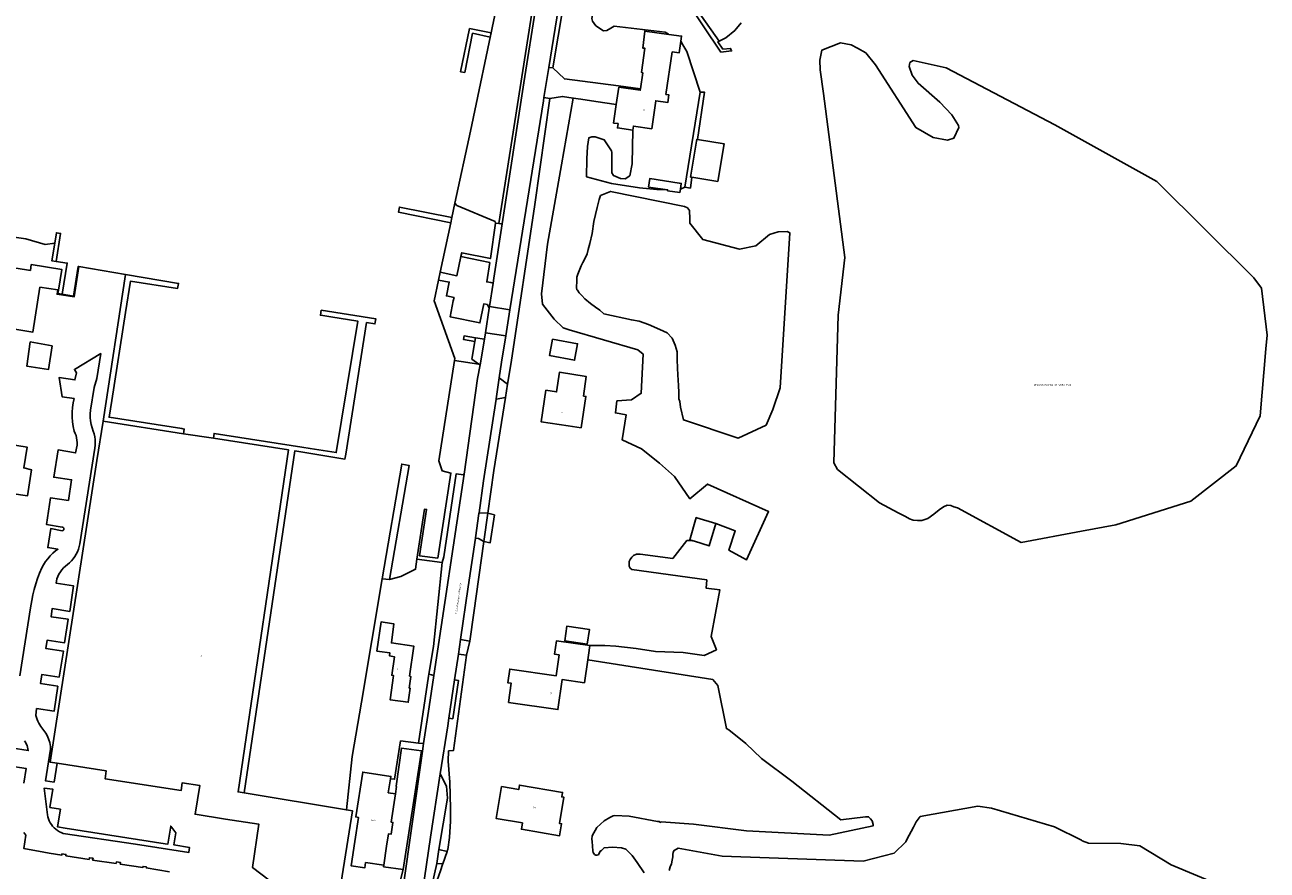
# Model space of a CAD drawing. Extents: x 130820 to 136569, y 465030 to 468172.
# Tile 8 of 41: x 133113 to 133460, y 466252 to 466488. Entities that reach past the tile are written whole.
import ezdxf
from ezdxf.enums import TextEntityAlignment as Align

# ---------------------------------------------------------------- set-up
doc = ezdxf.new("R2010")
doc.units = 0
for name, color, linetype in [('B-XX-GR-BOS_LOOF-GV', 8, 'Continuous'), ('B-XX-GR-GRAS-GV', 8, 'Continuous'), ('B-XX-GR-GROENVOORZIENING-GV', 8, 'Continuous'), ('B-XX-IE-TERREINAFSCHEIDING_KUNSTMATIG_MUUR-GV', 8, 'Continuous'), ('B-XX-KW-KUNSTWERK_STEIGER-GV', 8, 'Continuous'), ('B-XX-OG-BEBOUWING-GV', 8, 'Continuous'), ('B-XX-OG-TERREIN_ERF-GV', 8, 'Continuous'), ('B-XX-OG-WATER-GV', 8, 'Continuous'), ('B-XX-VH-VERHARDING_GESLOTEN-GV', 8, 'Continuous'), ('B-XX-VH-VERHARDING_OPEN-GV', 8, 'Continuous')]:
    doc.layers.add(name, color=color, linetype=linetype)
doc.layers.add('N-WE-OG-BEBOUWING_HUISNUMMER-T25', color=7, linetype='Continuous', lineweight=25)
doc.layers.add('N-WE-OG-BEBOUWING_STRAATNAAM-T25', color=7, linetype='Continuous', lineweight=25)
doc.styles.add('NLCS-ISO-M200-T25', font='NLCS-ISO.ttf', dxfattribs={"height": 0.5})

msp = doc.modelspace()

# ---------------------------------------------------------------- linework, layer by layer
at = {"layer": 'B-XX-GR-BOS_LOOF-GV'}
for points in [[(133373.149, 466353.182), (133390.902, 466343.547), (133407.724, 466346.664), (133417.348, 466348.448), (133438.283, 466355.013), (133450.934, 466364.905), (133457.595, 466378.818), (133459.206, 466397.502), (133459.538, 466401.358), (133457.933, 466414.499), (133455.835, 466417.309), (133428.806, 466444.189), (133400.379, 466460.044), (133370.045, 466475.888), (133360.786, 466477.984), (133359.864, 466477.374), (133359.726, 466476.3), (133360.553, 466473.837), (133362.2, 466471.616), (133368.252, 466466.384), (133371.635, 466462.832), (133373.43, 466459.853), (133373.545, 466459.263), (133372.212, 466456.306), (133370.42, 466455.706), (133366.441, 466456.528), (133361.567, 466459.275), (133350.343, 466476.801), (133347.613, 466480.128), (133345.276, 466481.433), (133343.54, 466482.328), (133340.564, 466482.902), (133335.404, 466480.882), (133334.825, 466478.066), (133334.915, 466475.377), (133335.859, 466468.746), (133341.739, 466422.976), (133339.921, 466406.92), (133338.743, 466365.756), (133339.706, 466363.93), (133351.413, 466354.558), (133356.627, 466351.766), (133358.721, 466350.792), (133359.784, 466350.114), (133360.787, 466349.73), (133362.026, 466349.642), (133363.295, 466349.701), (133364.947, 466350.261), (133366.57, 466351.441), (133368.104, 466352.681), (133369.284, 466353.477), (133370.317, 466353.979), (133371.349, 466353.89), (133372.175, 466353.507)], [(133271.785, 466433.031), (133271.289, 466429.73), (133270.629, 466426.923), (133270.216, 466425.272), (133269.885, 466424.034), (133269.39, 466422.878), (133268.729, 466421.64), (133268.233, 466420.65), (133267.655, 466419.329), (133267.325, 466418.338), (133267.077, 466417.513), (133267.077, 466416.687), (133267.077, 466415.945), (133266.994, 466415.202), (133266.994, 466414.624), (133267.077, 466414.046), (133267.242, 466413.881), (133267.737, 466413.138), (133268.398, 466412.395), (133269.307, 466411.487), (133270.877, 466410.167), (133272.281, 466409.176), (133273.437, 466408.351), (133274.594, 466407.277), (133282.286, 466405.609), (133284.434, 466405.278), (133286.995, 466404.37), (133290.217, 466402.967), (133292.199, 466401.976), (133293.603, 466400.491), (133294.512, 466398.592), (133295.008, 466396.694), (133295.008, 466394.548), (133295.09, 466392.154), (133295.256, 466390.255), (133295.421, 466387.284), (133295.504, 466385.385), (133295.504, 466383.569), (133295.751, 466382.826), (133295.999, 466381.258), (133296.777, 466377.739), (133311.997, 466372.664), (133319.806, 466376.231), (133321.73, 466380.609), (133323.76, 466386.666), (133326.452, 466429.862), (133325.684, 466430.241), (133323.174, 466430.204), (133320.813, 466429.41), (133316.92, 466426.232), (133312.4, 466425.38), (133302.156, 466428.075), (133298.593, 466432.554), (133298.556, 466433.789), (133298.472, 466436.12), (133297.891, 466436.915), (133297.097, 466437.285), (133276.461, 466441.431), (133273.685, 466440.295), (133273.272, 466439.222), (133272.694, 466436.993)]]:
    msp.add_lwpolyline(points, close=True, dxfattribs=at)
at = {"layer": 'B-XX-GR-GRAS-GV'}
msp.add_lwpolyline([(133124.348, 466263.842), (133122.241, 466264.184), (133123.038, 466269.121), (133120.143, 466269.607), (133120.959, 466274.703), (133118.539, 466275.037), (133119.41, 466267.603), (133119.527, 466267.013), (133119.699, 466266.437), (133119.923, 466265.879), (133120.198, 466265.344), (133120.521, 466264.837), (133120.89, 466264.363), (133121.302, 466263.924), (133121.752, 466263.526), (133122.238, 466263.171), (133122.754, 466262.863), (133123.297, 466262.604), (133123.861, 466262.397), (133143.99, 466259.341), (133158.825, 466257.011), (133158.856, 466257.132), (133159.02, 466258.478), (133154.708, 466259.165), (133155.235, 466262.501), (133153.833, 466264.401), (133153.025, 466259.394), (133152.304, 466259.495)], close=True, dxfattribs=at)
at = {"layer": 'B-XX-GR-GROENVOORZIENING-GV'}
for points in [[(133245.286, 466432.516), (133245.838, 466432.444), (133246.222, 466432.385), (133252.285, 466471.763), (133255.73, 466493.502), (133255.924, 466494.729), (133256.941, 466500), (133258.569, 466508.432), (133258.738, 466510.091), (133259.161, 466521.203), (133259.868, 466522.244), (133259.049, 466522.801), (133264.806, 466531.277), (133265.626, 466530.721), (133267.023, 466532.779), (133262.458, 466530.64), (133259.305, 466526.545), (133256.593, 466521.288), (133255.837, 466516.247), (133257.161, 466508.498)], [(133245.403, 466389.444), (133247.757, 466387.686), (133248.719, 466393.776), (133255.376, 466437.797), (133259.485, 466467.348), (133257.863, 466467.61), (133257.719, 466466.72), (133248.375, 466408.431), (133247.207, 466401.145), (133246.027, 466393.781)], [(133239.8, 466351.817), (133242.222, 466351.711), (133243.945, 466363.564), (133247.165, 466383.942), (133244.527, 466383.486), (133241.07, 466360.718)], [(133234.613, 466316.507), (133237.218, 466315.971), (133238.37, 466323.886), (133241.105, 466343.837), (133239.651, 466344.617), (133238.779, 466344.706), (133236.773, 466331.124)], [(133228.535, 466257.879), (133230.854, 466257.321), (133230.936, 466257.559), (133231.061, 466257.92), (133231.533, 466261.229), (133231.836, 466265.811), (133231.83, 466269.312), (133231.639, 466276.637), (133231.195, 466282.557), (133231.291, 466285.408), (133232.699, 466285.532), (133236.28, 466312.124), (133234.009, 466312.415), (133232.946, 466305.221), (133234.008, 466305.064), (133232.43, 466294.383), (133231.368, 466294.54), (133231.055, 466292.423), (133228.957, 466278.969), (133230.743, 466275.563), (133231.01, 466272.226), (133228.538, 466257.905)], [(133223.648, 466235.351), (133224.463, 466241.096), (133225.703, 466242.486), (133225.993, 466243.772), (133226.61, 466246.506), (133227.604, 466248.036), (133229.004, 466251.961), (133229.62, 466253.747), (133229.674, 466253.902), (133228.024, 466253.998), (133226.725, 466248.222), (133223.976, 466246.08), (133222.576, 466236.506), (133223.028, 466236.007)]]:
    msp.add_lwpolyline(points, close=True, dxfattribs=at)
msp.add_lwpolyline([(133262.321, 466495.154), (133259.217, 466475.977), (133260.374, 466475.941), (133263.334, 466493.561)], dxfattribs=at)
at = {"layer": 'B-XX-IE-TERREINAFSCHEIDING_KUNSTMATIG_MUUR-GV'}
msp.add_lwpolyline([(133128.211, 466420.479), (133128.013, 466420.51), (133126.718, 466412.261), (133123.563, 466412.756), (133122.34, 466412.948), (133122.494, 466413.926), (133122.297, 466413.957), (133122.112, 466412.781), (133126.885, 466412.032)], close=True, dxfattribs=at)
at = {"layer": 'B-XX-KW-KUNSTWERK_STEIGER-GV'}
for points in [[(133306.77, 466483.39), (133297.958, 466495.793), (133297.191, 466495.323), (133307.237, 466480.249), (133310.208, 466480.621), (133309.922, 466481.342), (133307.799, 466481.108), (133306.39, 466483.212)], [(133243.136, 466485.713), (133237.123, 466486.854), (133234.622, 466474.811), (133235.785, 466474.636), (133237.996, 466485.574), (133242.876, 466484.467)], [(133231.905, 466432.673), (133232.196, 466434.168), (133217.569, 466437.094), (133217.288, 466435.697)], [(133121.868, 466421.922), (133123.096, 466429.728), (133121.932, 466429.922), (133121.479, 466426.973), (133120.618, 466422.104)], [(133157.378, 466373.876), (133157.583, 466375.171), (133156.895, 466375.28), (133136.612, 466378.48), (133137.355, 466383.174), (133141.229, 466407.652), (133142.605, 466416.464), (133155.692, 466414.371), (133155.986, 466415.797), (133141.223, 466418.267), (133134.956, 466377.358)], [(133165.696, 466372.585), (133186.671, 466369.328), (133172.589, 466273.969), (133174.276, 466273.688), (133188.375, 466369.052), (133202.394, 466366.788), (133202.673, 466368.169), (133208.405, 466404.877), (133210.747, 466404.505), (133210.979, 466405.943), (133195.779, 466408.324), (133195.562, 466406.919), (133196.233, 466406.812), (133198.411, 466406.466), (133206.015, 466405.257), (133199.958, 466368.597), (133192.648, 466369.751), (133190.398, 466370.106), (133165.911, 466373.97)], [(133212.802, 466333.404), (133214.789, 466333.204), (133220.325, 466364.976), (133218.218, 466365.409)]]:
    msp.add_lwpolyline(points, close=True, dxfattribs=at)
at = {"layer": 'B-XX-OG-BEBOUWING-GV'}
for points in [[(133282.657, 466458.539), (133282.827, 466459.696), (133287.921, 466458.947), (133289.066, 466466.734), (133292.421, 466466.241), (133292.734, 466468.369), (133291.903, 466468.491), (133293.649, 466480.368), (133295.625, 466480.128), (133296.064, 466483.358), (133296.255, 466484.759), (133292.685, 466485.244), (133285.98, 466486.156), (133285.452, 466481.44), (133286.05, 466481.363), (133285.079, 466474.623), (133285.443, 466474.569), (133284.788, 466470.11), (133284.72, 466469.651), (133278.763, 466470.526), (133278.05, 466465.675), (133277.295, 466460.533), (133278.53, 466460.352), (133278.357, 466459.171)], [(133299.155, 466445.402), (133306.324, 466444.246), (133308.088, 466454.747), (133300.719, 466455.974), (133300.535, 466456.005), (133298.779, 466445.463)], [(133292.372, 466441.912), (133292.334, 466441.636), (133295.776, 466441.154), (133295.926, 466442.106), (133296.173, 466443.671), (133295.596, 466443.794), (133287.446, 466445.071), (133287.068, 466442.654)], [(133110.93, 466402.906), (133115.371, 466402.209), (133117.337, 466414.735), (133122.297, 466413.957), (133122.494, 466413.926), (133123.401, 466419.705), (133114.935, 466421.034), (133114.679, 466419.404), (133113.588, 466419.575), (133108.336, 466420.4), (133107.633, 466415.915), (133106.526, 466416.088), (133105.781, 466411.347), (133106.868, 466411.176), (133106.389, 466408.124), (133109.125, 466407.695), (133108.436, 466403.297)], [(133260.284, 466400.263), (133259.428, 466395.648), (133266.403, 466394.355), (133267.258, 466398.971)], [(133120.795, 466398.409), (133114.651, 466399.457), (133113.661, 466392.731), (133119.733, 466391.819)], [(133268.225, 466375.488), (133269.561, 466384.288), (133268.91, 466384.387), (133269.62, 466389.832), (133262.184, 466391.026), (133261.393, 466385.528), (133258.449, 466385.975), (133257.113, 466377.175), (133264.658, 466376.029)], [(133122.11, 466281.96), (133135.832, 466279.796), (133135.503, 466277.638), (133156.689, 466274.332), (133157.031, 466276.518), (133161.91, 466275.756), (133160.612, 466267.742), (133169.061, 466266.375), (133178.374, 466264.975), (133176.629, 466252.828), (133181.269, 466249.296), (133200.947, 466246.47), (133204.527, 466268.649), (133202.815, 466268.934), (133174.276, 466273.688), (133172.589, 466273.969), (133186.671, 466369.328), (133165.696, 466372.585), (133157.378, 466373.876), (133134.956, 466377.358), (133133.25, 466366.351), (133120.168, 466282.266)], [(133299.857, 466343.865), (133303.925, 466342.589), (133305.794, 466348.854), (133300.516, 466350.414), (133300.368, 466350.458), (133298.541, 466344.278)], [(133220.394, 466306.196), (133221.594, 466314.632), (133215.337, 466315.523), (133216.059, 466320.821), (133215.371, 466320.923), (133212.457, 466321.357), (133211.303, 466313.244), (133212.069, 466313.135), (133214.939, 466312.727), (133214.817, 466311.867), (133216.184, 466311.673), (133215.445, 466306.477), (133215.93, 466306.408), (133214.972, 466299.676), (133220.038, 466298.955), (133220.594, 466302.869), (133220.329, 466302.906), (133220.789, 466306.14)], [(133269.957, 466315.193), (133270.554, 466319.301), (133264.273, 466320.214), (133263.676, 466316.105)], [(133270.108, 466310.839), (133270.291, 466312.098), (133270.678, 466314.767), (133261.383, 466316.117), (133260.839, 466312.37), (133262.12, 466312.184), (133261.27, 466306.327), (133248.347, 466308.203), (133247.798, 466304.415), (133248.784, 466304.272), (133248.009, 466298.937), (133261.762, 466296.941), (133262.978, 466305.321), (133269.176, 466304.421)], [(133213.244, 466253.485), (133214.02, 466258.781), (133214.529, 466262.26), (133215.266, 466262.152), (133215.745, 466265.423), (133215.291, 466265.49), (133216.453, 466273.43), (133214.447, 466273.724), (133215.083, 466277.624), (133215.187, 466278.258), (133207.356, 466279.467), (133205.424, 466266.961), (133206.151, 466266.855), (133205.159, 466260.079), (133204.166, 466253.298), (133207.922, 466252.747), (133208.139, 466254.233)], [(133251.892, 466265.302), (133251.58, 466263.526), (133262.224, 466261.715), (133262.803, 466265.069), (133262.205, 466265.17), (133263.437, 466272.459), (133262.848, 466272.561), (133263.06, 466273.818), (133251.049, 466275.864), (133250.835, 466274.618), (133246.057, 466275.439), (133244.542, 466266.568)]]:
    msp.add_lwpolyline(points, close=True, dxfattribs=at)
at = {"layer": 'B-XX-OG-TERREIN_ERF-GV'}
for points in [[(133244.156, 466490.593), (133237.397, 466458.252), (133233.058, 466438.159), (133233.602, 466437.547), (133244.27, 466433.046), (133244.374, 466432.636), (133245.286, 466432.516), (133257.161, 466508.498)], [(133297.958, 466495.793), (133306.77, 466483.39), (133308.6, 466484.247), (133311.093, 466486.362), (133312.835, 466488.49)], [(133285.783, 466251.428), (133283.829, 466254.252), (133282.482, 466256.216), (133280.688, 466257.962), (133279.512, 466258.317), (133276.993, 466258.509), (133274.667, 466258.382), (133273.937, 466257.65), (133273.552, 466257.385), (133273.045, 466256.396), (133272.635, 466256.276), (133272.322, 466256.276), (133272.008, 466256.469), (133271.622, 466257.047), (133271.55, 466257.53), (133271.318, 466260.146), (133271.239, 466260.797), (133271.325, 466261.744), (133272.665, 466264.035), (133273.683, 466264.98), (133274.666, 466265.874), (133276.222, 466266.787), (133277.193, 466267.28), (133277.621, 466267.36), (133281.636, 466267.228), (133289.5, 466265.736), (133290.032, 466265.694), (133290.368, 466265.427), (133290.579, 466265.65), (133299.585, 466264.927), (133314.334, 466263.133), (133337.404, 466261.883), (133349.634, 466264.492), (133349.697, 466264.859), (133349.374, 466265.862), (133348.961, 466266.405), (133348.403, 466267.01), (133347.557, 466267.028), (133340.669, 466266.177), (133327.022, 466276.973), (133318.504, 466283.235), (133314.132, 466287.465), (133309.404, 466291.225), (133308.772, 466291.633), (133306.388, 466303.624), (133304.945, 466305.313), (133270.108, 466310.839), (133269.176, 466304.421), (133262.978, 466305.321), (133261.762, 466296.941), (133248.009, 466298.937), (133248.784, 466304.272), (133247.798, 466304.415), (133248.347, 466308.203), (133261.27, 466306.327), (133262.12, 466312.184), (133260.839, 466312.37), (133261.383, 466316.117), (133270.678, 466314.767), (133274.813, 466314.827), (133277.967, 466314.651), (133283.607, 466313.939), (133288.999, 466313.148), (133296.659, 466312.817), (133302.526, 466312.008), (133305.952, 466313.613), (133304.517, 466317.342), (133306.913, 466330.359), (133303.128, 466330.775), (133303.267, 466333.078), (133282.382, 466336.003), (133281.952, 466336.322), (133281.641, 466336.967), (133281.646, 466338.243), (133281.937, 466338.823), (133282.378, 466339.43), (133282.896, 466339.888), (133283.691, 466340.225), (133284.666, 466340.266), (133293.816, 466339.083), (133297.765, 466344.047), (133298.189, 466344.104), (133298.764, 466344.113), (133299.857, 466343.865), (133298.541, 466344.278), (133300.368, 466350.458), (133300.516, 466350.414), (133305.794, 466348.854), (133311.207, 466346.811), (133309.435, 466341.371), (133314.372, 466338.693), (133320.503, 466352.144), (133303.502, 466359.806), (133298.56, 466355.719), (133294.328, 466361.975), (133290.143, 466365.611), (133285.126, 466369.635), (133279.732, 466372.151), (133280.848, 466379.097), (133277.787, 466379.674), (133278.234, 466383.032), (133282.332, 466383.297), (133285.02, 466385.145), (133285.499, 466396.087), (133284.055, 466397.26), (133264.904, 466402.807), (133263.202, 466403.433), (133260.752, 466405.862), (133257.519, 466410.042), (133257.166, 466412.869), (133258.886, 466426.76), (133262.771, 466448.838), (133266.035, 466467.498), (133263.028, 466467.954), (133259.485, 466467.348), (133255.376, 466437.797), (133248.719, 466393.776), (133247.757, 466387.686), (133247.165, 466383.942), (133243.945, 466363.564), (133242.222, 466351.711), (133244.065, 466351.211), (133242.888, 466343.439), (133241.105, 466343.837), (133238.37, 466323.886), (133237.218, 466315.971), (133236.28, 466312.124), (133232.699, 466285.532), (133231.291, 466285.408), (133231.195, 466282.557), (133231.639, 466276.637), (133231.83, 466269.312), (133231.836, 466265.811), (133231.533, 466261.229), (133231.061, 466257.92), (133230.936, 466257.559), (133230.854, 466257.321), (133229.674, 466253.902), (133229.62, 466253.747), (133229.004, 466251.961)], [(133108.336, 466420.4), (133113.588, 466419.575), (133114.679, 466419.404), (133114.935, 466421.034), (133123.401, 466419.705), (133122.494, 466413.926), (133122.34, 466412.948), (133123.563, 466412.756), (133124.958, 466421.475), (133121.868, 466421.922), (133120.618, 466422.104), (133121.479, 466426.973), (133118.796, 466426.628), (133113.446, 466428.247), (133107.453, 466429.081)], [(133111.723, 466306.29), (133114.748, 466325.254), (133115.102, 466327.323), (133115.399, 466328.885), (133115.761, 466330.434), (133116.185, 466331.967), (133116.672, 466333.481), (133117.221, 466334.974), (133117.831, 466336.443), (133118.347, 466337.333), (133118.92, 466338.187), (133119.547, 466339.003), (133120.225, 466339.777), (133120.951, 466340.505), (133121.723, 466341.185), (133122.353, 466341.649), (133119.498, 466342.105), (133120.355, 466347.423), (133123.493, 466346.814), (133123.537, 466346.814), (133123.582, 466346.817), (133123.625, 466346.825), (133123.668, 466346.836), (133123.71, 466346.851), (133123.75, 466346.869), (133123.789, 466346.891), (133123.825, 466346.917), (133123.859, 466346.945), (133123.891, 466346.977), (133123.919, 466347.011), (133123.945, 466347.047), (133123.967, 466347.086), (133123.986, 466347.126), (133124.001, 466347.168), (133124.012, 466347.211), (133124.019, 466347.254), (133124.023, 466347.299), (133124.023, 466347.343), (133124.018, 466347.387), (133124.01, 466347.431), (133123.998, 466347.474), (133123.983, 466347.515), (133123.964, 466347.555), (133123.941, 466347.593), (133123.915, 466347.629), (133123.886, 466347.663), (133123.854, 466347.694), (133123.82, 466347.722), (133123.783, 466347.747), (133123.744, 466347.768), (133123.703, 466347.786), (133123.661, 466347.801), (133123.618, 466347.811), (133123.574, 466347.818), (133123.53, 466347.821), (133119.2, 466348.543), (133120.324, 466356.014), (133125.275, 466355.273), (133126.151, 466361.004), (133121.2, 466361.744), (133122.389, 466369.344), (133127.289, 466368.491), (133127.687, 466370.713), (133127.703, 466371.375), (133127.661, 466372.035), (133127.562, 466372.69), (133127.407, 466373.333), (133127.196, 466373.96), (133126.931, 466374.567), (133126.625, 466375.866), (133126.419, 466377.185), (133126.315, 466378.515), (133126.313, 466379.85), (133126.412, 466381.181), (133126.613, 466382.5), (133126.868, 466383.668), (133123.497, 466384.166), (133122.666, 466389.508), (133127.1, 466388.891), (133127.516, 466390.881), (133126.946, 466391.785), (133134.296, 466396.223), (133133.234, 466389.271), (133132.426, 466386.766), (133131.453, 466380.39), (133131.358, 466379.404), (133131.353, 466378.413), (133131.439, 466377.426), (133131.614, 466376.451), (133131.878, 466375.496), (133132.227, 466374.569), (133132.467, 466373.809), (133132.637, 466373.03), (133132.737, 466372.24), (133132.765, 466371.443), (133132.721, 466370.648), (133132.605, 466369.859), (133128.484, 466343.155), (133128.316, 466342.407), (133128.09, 466341.674), (133127.808, 466340.961), (133127.47, 466340.272), (133127.08, 466339.612), (133126.639, 466338.985), (133126.15, 466338.394), (133125.616, 466337.843), (133125.021, 466337.425), (133124.462, 466336.96), (133123.943, 466336.451), (133123.466, 466335.903), (133123.034, 466335.317), (133122.652, 466334.699), (133122.32, 466334.052), (133122.041, 466333.381), (133121.873, 466332.167), (133126.708, 466331.425), (133125.631, 466324.318), (133120.721, 466325.068), (133120.435, 466322.83), (133125.183, 466322.143), (133124.159, 466315.495), (133119.341, 466316.24), (133118.997, 466313.95), (133123.872, 466313.25), (133122.665, 466305.97), (133117.846, 466306.681), (133117.462, 466304.234), (133122.307, 466303.422), (133121.269, 466296.432), (133116.406, 466297.203), (133116.204, 466295.231), (133116.345, 466294.694), (133116.524, 466294.168), (133116.738, 466293.656), (133116.987, 466293.159), (133117.27, 466292.681), (133117.585, 466292.224), (133118.97, 466290.312), (133119.441, 466289.493), (133119.861, 466288.478), (133120.109, 466287.714), (133120.272, 466286.65), (133120.277, 466285.892), (133118.895, 466277.033), (133121.271, 466276.705), (133122.11, 466281.96), (133120.168, 466282.266), (133133.25, 466366.351), (133134.956, 466377.358), (133141.223, 466418.267), (133128.211, 466420.479), (133126.885, 466412.032), (133122.112, 466412.781), (133122.297, 466413.957), (133117.337, 466414.735), (133115.371, 466402.209), (133110.93, 466402.906)], [(133181.269, 466249.296), (133176.629, 466252.828), (133178.374, 466264.975), (133169.061, 466266.375), (133160.612, 466267.742), (133161.91, 466275.756), (133157.031, 466276.518), (133156.689, 466274.332), (133135.503, 466277.638), (133135.832, 466279.796), (133122.11, 466281.96), (133121.271, 466276.705), (133118.895, 466277.033), (133120.277, 466285.892), (133120.272, 466286.65), (133120.109, 466287.714), (133119.861, 466288.478), (133119.441, 466289.493), (133118.97, 466290.312), (133117.585, 466292.224), (133117.27, 466292.681), (133116.987, 466293.159), (133116.738, 466293.656), (133116.524, 466294.168), (133116.345, 466294.694), (133116.204, 466295.231), (133116.406, 466297.203), (133121.269, 466296.432), (133122.307, 466303.422), (133117.462, 466304.234), (133117.846, 466306.681), (133122.665, 466305.97), (133123.872, 466313.25), (133118.997, 466313.95), (133119.341, 466316.24), (133124.159, 466315.495), (133125.183, 466322.143), (133120.435, 466322.83), (133120.721, 466325.068), (133125.631, 466324.318), (133126.708, 466331.425), (133121.873, 466332.167), (133122.041, 466333.381), (133122.32, 466334.052), (133122.652, 466334.699), (133123.034, 466335.317), (133123.466, 466335.903), (133123.943, 466336.451), (133124.462, 466336.96), (133125.021, 466337.425), (133125.616, 466337.843), (133126.15, 466338.394), (133126.639, 466338.985), (133127.08, 466339.612), (133127.47, 466340.272), (133127.808, 466340.961), (133128.09, 466341.674), (133128.316, 466342.407), (133128.484, 466343.155), (133132.605, 466369.859), (133132.721, 466370.648), (133132.765, 466371.443), (133132.737, 466372.24), (133132.637, 466373.03), (133132.467, 466373.809), (133132.227, 466374.569), (133131.878, 466375.496), (133131.614, 466376.451), (133131.439, 466377.426), (133131.353, 466378.413), (133131.358, 466379.404), (133131.453, 466380.39), (133132.426, 466386.766), (133133.234, 466389.271), (133134.296, 466396.223), (133126.946, 466391.785), (133127.516, 466390.881), (133127.1, 466388.891), (133122.666, 466389.508), (133123.497, 466384.166), (133126.868, 466383.668), (133126.613, 466382.5), (133126.412, 466381.181), (133126.313, 466379.85), (133126.315, 466378.515), (133126.419, 466377.185), (133126.625, 466375.866), (133126.931, 466374.567), (133127.196, 466373.96), (133127.407, 466373.333), (133127.562, 466372.69), (133127.661, 466372.035), (133127.703, 466371.375), (133127.687, 466370.713), (133127.289, 466368.491), (133122.389, 466369.344), (133121.2, 466361.744), (133126.151, 466361.004), (133125.275, 466355.273), (133120.324, 466356.014), (133119.2, 466348.543), (133123.53, 466347.821), (133123.574, 466347.818), (133123.618, 466347.811), (133123.661, 466347.801), (133123.703, 466347.786), (133123.744, 466347.768), (133123.783, 466347.747), (133123.82, 466347.722), (133123.854, 466347.694), (133123.886, 466347.663), (133123.915, 466347.629), (133123.941, 466347.593), (133123.964, 466347.555), (133123.983, 466347.515), (133123.998, 466347.474), (133124.01, 466347.431), (133124.018, 466347.387), (133124.023, 466347.343), (133124.023, 466347.299), (133124.019, 466347.254), (133124.012, 466347.211), (133124.001, 466347.168), (133123.986, 466347.126), (133123.967, 466347.086), (133123.945, 466347.047), (133123.919, 466347.011), (133123.891, 466346.977), (133123.859, 466346.945), (133123.825, 466346.917), (133123.789, 466346.891), (133123.75, 466346.869), (133123.71, 466346.851), (133123.668, 466346.836), (133123.625, 466346.825), (133123.582, 466346.817), (133123.537, 466346.814), (133123.493, 466346.814), (133120.355, 466347.423), (133119.498, 466342.105), (133122.353, 466341.649), (133121.723, 466341.185), (133120.951, 466340.505), (133120.225, 466339.777), (133119.547, 466339.003), (133118.92, 466338.187), (133118.347, 466337.333), (133117.831, 466336.443), (133117.221, 466334.974), (133116.672, 466333.481), (133116.185, 466331.967), (133115.761, 466330.434), (133115.399, 466328.885), (133115.102, 466327.323), (133114.748, 466325.254), (133111.723, 466306.29)], [(133093.415, 466373.343), (133113.739, 466370.138), (133112.811, 466364.306), (133114.985, 466363.835), (133113.919, 466356.562), (133097.224, 466358.937)], [(133215.495, 466239.735), (133218.588, 466252.287), (133213.186, 466253.098), (133213.244, 466253.485), (133208.139, 466254.233), (133207.922, 466252.747), (133204.166, 466253.298), (133205.159, 466260.079), (133206.151, 466266.855), (133205.424, 466266.961), (133207.356, 466279.467), (133215.187, 466278.258), (133215.083, 466277.624), (133216.211, 466277.472), (133217.905, 466288.172), (133222.944, 466287.588), (133225.665, 466306.281), (133225.741, 466306.806), (133225.814, 466306.784), (133227.074, 466314.547), (133229.516, 466337.96), (133222.481, 466338.886), (133222.066, 466336.061), (133217.97, 466334.071), (133214.789, 466333.204), (133212.802, 466333.404), (133206.984, 466299.023), (133204.418, 466283.862), (133202.815, 466268.934), (133204.527, 466268.649), (133200.947, 466246.47)], [(133113.026, 466288.192), (133113.304, 466287.786), (133113.542, 466287.357), (133113.741, 466286.907), (133113.897, 466286.441), (133114.01, 466285.963), (133114.078, 466285.476), (133109.314, 466286.212)], [(133109.314, 466286.212), (133114.078, 466285.476), (133114.01, 466285.963), (133113.897, 466286.441), (133113.741, 466286.907), (133113.542, 466287.357), (133113.304, 466287.786), (133113.026, 466288.192)], [(133108.549, 466281.248), (133113.506, 466280.442), (133112.868, 466276.43)], [(133112.868, 466276.43), (133113.506, 466280.442), (133108.549, 466281.248)], [(133446.36, 466247.96), (133432.735, 466253.645), (133424.029, 466258.88), (133418.755, 466259.574), (133409.731, 466259.695), (133407.969, 466260.339), (133407.724, 466260.461), (133400.282, 466264.17), (133382.654, 466269.457), (133378.839, 466269.937), (133362.795, 466267.099), (133361.661, 466265.6), (133360.919, 466264.131), (133359.047, 466260.676), (133358.81, 466260.055), (133355.513, 466256.864), (133346.928, 466254.674), (133307.605, 466256.061), (133295.319, 466258.262), (133294.196, 466257.626), (133293.931, 466257.12), (133293.834, 466256.493), (133293.81, 466255.866), (133293.666, 466254.925), (133293.424, 466253.888), (133293.111, 466253.092), (133292.773, 466252.055)], [(133112.894, 466262.64), (133113.369, 466261.872), (133112.812, 466258.194), (133118.461, 466257.128), (133119.919, 466256.837), (133123.425, 466256.308), (133123.485, 466256.669), (133124.606, 466256.53), (133124.591, 466256.16), (133131.032, 466255.138), (133131.15, 466255.574), (133132.16, 466255.446), (133132.029, 466254.962), (133138.594, 466253.986), (133138.691, 466254.472), (133139.776, 466254.309), (133139.755, 466253.812), (133146.002, 466252.88), (133146.081, 466253.174), (133147.028, 466253.075), (133146.973, 466252.752), (133153.46, 466251.684)], [(133153.46, 466251.684), (133146.973, 466252.752), (133147.028, 466253.075), (133146.081, 466253.174), (133146.002, 466252.88), (133139.755, 466253.812), (133139.776, 466254.309), (133138.691, 466254.472), (133138.594, 466253.986), (133132.029, 466254.962), (133132.16, 466255.446), (133131.15, 466255.574), (133131.032, 466255.138), (133124.591, 466256.16), (133124.606, 466256.53), (133123.485, 466256.669), (133123.425, 466256.308), (133119.919, 466256.837), (133118.461, 466257.128), (133112.812, 466258.194), (133113.369, 466261.872), (133112.894, 466262.64)]]:
    msp.add_lwpolyline(points, dxfattribs=at)
for points in [[(133284.788, 466470.11), (133285.443, 466474.569), (133285.079, 466474.623), (133286.05, 466481.363), (133285.452, 466481.44), (133285.98, 466486.156), (133292.685, 466485.244), (133292.648, 466485.273), (133291.713, 466485.834), (133277.426, 466487.562), (133276.534, 466487.022), (133275.419, 466486.38), (133274.445, 466486.289), (133272.372, 466487.608), (133271.45, 466488.969), (133271.213, 466489.715), (133271.561, 466491.421), (133263.334, 466493.561), (133260.374, 466475.941), (133263.601, 466472.84), (133278.666, 466470.899)], [(133292.372, 466441.912), (133287.068, 466442.654), (133287.446, 466445.071), (133295.596, 466443.794), (133296.173, 466443.671), (133295.926, 466442.106), (133297.127, 466442.601), (133301.409, 466469.129), (133297.753, 466480.451), (133296.622, 466482.309), (133296.064, 466483.358), (133295.625, 466480.128), (133293.649, 466480.368), (133291.903, 466468.491), (133292.734, 466468.369), (133292.421, 466466.241), (133289.066, 466466.734), (133287.921, 466458.947), (133282.827, 466459.696), (133282.657, 466458.539), (133282.499, 466449.133), (133281.809, 466445.837), (133280.57, 466444.969), (133279.194, 466445.07), (133277.231, 466445.874), (133276.777, 466446.601), (133276.839, 466452.265), (133276.748, 466452.745), (133274.715, 466455.841), (133272.117, 466456.66), (133271.201, 466456.712), (133270.44, 466456.438), (133269.979, 466453.982), (133269.883, 466450.529), (133269.763, 466445.525), (133276.697, 466443.658), (133284.521, 466442.454), (133289.381, 466442.005)], [(133259.485, 466467.348), (133263.028, 466467.954), (133266.035, 466467.498), (133268.207, 466467.169), (133272.338, 466466.542), (133278.05, 466465.675), (133278.763, 466470.526), (133284.72, 466469.651), (133284.788, 466470.11), (133278.666, 466470.899), (133263.601, 466472.84), (133260.374, 466475.941), (133259.217, 466475.977), (133257.863, 466467.61)], [(133299.155, 466445.402), (133298.779, 466445.463), (133300.535, 466456.005), (133300.719, 466455.974), (133302.661, 466469.098), (133301.409, 466469.129), (133297.127, 466442.601), (133298.707, 466442.376)], [(133234.733, 466423.264), (133234.973, 466424.335), (133242.943, 466422.705), (133244.374, 466432.636), (133244.27, 466433.046), (133233.602, 466437.547), (133233.058, 466438.159), (133232.196, 466434.168), (133231.905, 466432.673), (133228.948, 466418.884), (133233.629, 466417.914)], [(133234.733, 466423.264), (133242.766, 466421.599), (133241.95, 466416.203), (133243.027, 466416.006), (133243.685, 466415.879), (133243.893, 466417.26), (133246.222, 466432.385), (133245.838, 466432.444), (133245.286, 466432.516), (133244.374, 466432.636), (133242.943, 466422.705), (133234.973, 466424.335)], [(133242.628, 466408.863), (133242.697, 466409.32), (133243.685, 466415.879), (133243.027, 466416.006), (133241.95, 466416.203), (133242.766, 466421.599), (133234.733, 466423.264), (133233.629, 466417.914), (133228.948, 466418.884), (133228.486, 466416.73), (133231.488, 466416.142), (133230.677, 466412.287), (133232.82, 466411.85), (133232.58, 466410.909), (133231.739, 466406.462), (133240.013, 466404.751), (133241.093, 466410.088), (133242.133, 466409.871)], [(133232.918, 466394.257), (133239.686, 466393.309), (133237.795, 466394.693), (133238.589, 466399.613), (133235.471, 466400.133), (133235.618, 466401.136), (133238.757, 466400.649), (133241.331, 466400.25), (133241.598, 466402.024), (133242.628, 466408.863), (133242.133, 466409.871), (133241.093, 466410.088), (133240.013, 466404.751), (133231.739, 466406.462), (133232.58, 466410.909), (133232.82, 466411.85), (133230.677, 466412.287), (133231.488, 466416.142), (133228.486, 466416.73), (133227.237, 466410.909), (133233.016, 466394.878)], [(133238.589, 466399.613), (133238.757, 466400.649), (133235.618, 466401.136), (133235.471, 466400.133)], [(133239.686, 466393.309), (133240.053, 466393.041), (133241.331, 466400.25), (133238.757, 466400.649), (133238.589, 466399.613), (133237.795, 466394.693)], [(133260.284, 466400.263), (133267.258, 466398.971), (133266.403, 466394.355), (133259.428, 466395.648)], [(133120.795, 466398.409), (133119.733, 466391.819), (133113.661, 466392.731), (133114.651, 466399.457)], [(133222.481, 466338.886), (133229.516, 466337.96), (133229.953, 466339.559), (133233.356, 466362.667), (133235.449, 466362.386), (133235.492, 466362.606), (133235.609, 466362.616), (133239.379, 466389.241), (133240.053, 466393.041), (133239.686, 466393.309), (133232.918, 466394.257), (133228.533, 466366.341), (133229.467, 466363.547), (133231.922, 466362.901), (133228.271, 466339.159), (133223.157, 466339.805), (133225.153, 466352.766), (133224.527, 466352.806)], [(133244.527, 466383.486), (133247.165, 466383.942), (133247.757, 466387.686), (133245.403, 466389.444), (133245.398, 466389.41), (133244.538, 466383.557)], [(133268.225, 466375.488), (133264.658, 466376.029), (133257.113, 466377.175), (133258.449, 466385.975), (133261.393, 466385.528), (133262.184, 466391.026), (133269.62, 466389.832), (133268.91, 466384.387), (133269.561, 466384.288)], [(133225.814, 466306.784), (133226.494, 466306.577), (133227.17, 466306.416), (133235.609, 466362.616), (133235.492, 466362.606), (133235.449, 466362.386), (133233.356, 466362.667), (133229.953, 466339.559), (133229.516, 466337.96), (133227.074, 466314.547)], [(133241.105, 466343.837), (133242.222, 466351.711), (133239.8, 466351.817), (133239.768, 466351.596), (133238.798, 466344.835), (133238.779, 466344.706), (133239.651, 466344.617)], [(133242.222, 466351.711), (133241.105, 466343.837), (133242.888, 466343.439), (133244.065, 466351.211)], [(133220.394, 466306.196), (133220.789, 466306.14), (133220.329, 466302.906), (133220.594, 466302.869), (133220.038, 466298.955), (133214.972, 466299.676), (133215.93, 466306.408), (133215.445, 466306.477), (133216.184, 466311.673), (133214.817, 466311.867), (133214.939, 466312.727), (133212.069, 466313.135), (133211.303, 466313.244), (133212.457, 466321.357), (133215.371, 466320.923), (133216.059, 466320.821), (133215.337, 466315.523), (133221.594, 466314.632)], [(133269.957, 466315.193), (133263.676, 466316.105), (133264.273, 466320.214), (133270.554, 466319.301)], [(133236.28, 466312.124), (133237.218, 466315.971), (133234.613, 466316.507), (133234.009, 466312.415)], [(133222.944, 466287.588), (133224.308, 466287.43), (133225.866, 466297.652), (133227.17, 466306.416), (133226.494, 466306.577), (133225.814, 466306.784), (133225.741, 466306.806), (133225.665, 466306.281)], [(133218.588, 466252.287), (133223.711, 466285.37), (133218.16, 466286.163), (133216.643, 466275.514), (133216.756, 466275.497), (133216.453, 466273.43), (133215.291, 466265.49), (133215.745, 466265.423), (133215.266, 466262.152), (133214.529, 466262.26), (133214.02, 466258.781), (133213.244, 466253.485), (133213.186, 466253.098)], [(133216.453, 466273.43), (133216.756, 466275.497), (133216.643, 466275.514), (133218.16, 466286.163), (133223.711, 466285.37), (133224.005, 466285.294), (133224.308, 466287.43), (133222.944, 466287.588), (133217.905, 466288.172), (133216.211, 466277.472), (133215.083, 466277.624), (133214.447, 466273.724)], [(133210.337, 466208.052), (133212.985, 466207.483), (133224.005, 466285.294), (133223.711, 466285.37), (133218.588, 466252.287), (133215.495, 466239.735), (133213.413, 466224.814)], [(133124.348, 466263.842), (133152.304, 466259.495), (133153.025, 466259.394), (133153.833, 466264.401), (133155.235, 466262.501), (133154.708, 466259.165), (133159.02, 466258.478), (133158.856, 466257.132), (133158.825, 466257.011), (133143.99, 466259.341), (133123.861, 466262.397), (133123.297, 466262.604), (133122.754, 466262.863), (133122.238, 466263.171), (133121.752, 466263.526), (133121.302, 466263.924), (133120.89, 466264.363), (133120.521, 466264.837), (133120.198, 466265.344), (133119.923, 466265.879), (133119.699, 466266.437), (133119.527, 466267.013), (133119.41, 466267.603), (133118.539, 466275.037), (133120.959, 466274.703), (133120.143, 466269.607), (133123.038, 466269.121), (133122.241, 466264.184)], [(133251.892, 466265.302), (133244.542, 466266.568), (133246.057, 466275.439), (133250.835, 466274.618), (133251.049, 466275.864), (133263.06, 466273.818), (133262.848, 466272.561), (133263.437, 466272.459), (133262.205, 466265.17), (133262.803, 466265.069), (133262.224, 466261.715), (133251.58, 466263.526)], [(133229.674, 466253.902), (133230.854, 466257.321), (133228.535, 466257.879), (133228.024, 466253.998)]]:
    msp.add_lwpolyline(points, close=True, dxfattribs=at)
at = {"layer": 'B-XX-OG-WATER-GV'}
for points in [[(133312.835, 466488.49), (133311.093, 466486.362), (133308.6, 466484.247), (133306.77, 466483.39), (133297.958, 466495.793)], [(133107.453, 466429.081), (133113.446, 466428.247), (133118.796, 466426.628), (133121.479, 466426.973), (133120.618, 466422.104), (133121.868, 466421.922), (133124.958, 466421.475), (133123.563, 466412.756), (133126.718, 466412.261), (133128.013, 466420.51), (133128.211, 466420.479), (133141.223, 466418.267), (133134.956, 466377.358), (133157.378, 466373.876), (133165.696, 466372.585), (133186.671, 466369.328), (133172.589, 466273.969), (133174.276, 466273.688), (133202.815, 466268.934), (133204.418, 466283.862), (133206.984, 466299.023), (133212.802, 466333.404), (133214.789, 466333.204), (133217.97, 466334.071), (133222.066, 466336.061), (133222.481, 466338.886), (133224.527, 466352.806), (133225.153, 466352.766), (133223.157, 466339.805), (133228.271, 466339.159), (133231.922, 466362.901), (133229.467, 466363.547), (133228.533, 466366.341), (133232.918, 466394.257), (133233.016, 466394.878), (133227.237, 466410.909), (133228.486, 466416.73), (133228.948, 466418.884), (133231.905, 466432.673), (133232.196, 466434.168), (133233.058, 466438.159), (133237.397, 466458.252), (133244.156, 466490.593)], [(133271.45, 466488.969), (133272.372, 466487.608), (133274.445, 466486.289), (133275.419, 466486.38), (133276.534, 466487.022), (133277.426, 466487.562), (133291.713, 466485.834), (133292.648, 466485.273), (133292.685, 466485.244), (133296.255, 466484.759), (133296.064, 466483.358), (133296.622, 466482.309), (133297.753, 466480.451), (133301.409, 466469.129), (133302.661, 466469.098), (133300.719, 466455.974), (133308.088, 466454.747), (133306.324, 466444.246), (133299.155, 466445.402), (133298.707, 466442.376), (133297.127, 466442.601), (133295.926, 466442.106), (133295.776, 466441.154), (133292.334, 466441.636), (133292.372, 466441.912), (133289.381, 466442.005), (133284.521, 466442.454), (133276.697, 466443.658), (133269.763, 466445.525), (133269.883, 466450.529), (133269.979, 466453.982), (133270.44, 466456.438), (133271.201, 466456.712), (133272.117, 466456.66), (133274.715, 466455.841), (133276.748, 466452.745), (133276.839, 466452.265), (133276.777, 466446.601), (133277.231, 466445.874), (133279.194, 466445.07), (133280.57, 466444.969), (133281.809, 466445.837), (133282.499, 466449.133), (133282.657, 466458.539), (133278.357, 466459.171), (133278.53, 466460.352), (133277.295, 466460.533), (133278.05, 466465.675), (133272.338, 466466.542), (133268.207, 466467.169), (133266.035, 466467.498), (133262.771, 466448.838), (133258.886, 466426.76), (133257.166, 466412.869), (133257.519, 466410.042), (133260.752, 466405.862), (133263.202, 466403.433), (133264.904, 466402.807), (133284.055, 466397.26), (133285.499, 466396.087), (133285.02, 466385.145), (133282.332, 466383.297), (133278.234, 466383.032), (133277.787, 466379.674), (133280.848, 466379.097), (133279.732, 466372.151), (133285.126, 466369.635), (133290.143, 466365.611), (133294.328, 466361.975), (133298.56, 466355.719), (133303.502, 466359.806), (133320.503, 466352.144), (133314.372, 466338.693), (133309.435, 466341.371), (133311.207, 466346.811), (133305.794, 466348.854), (133303.925, 466342.589), (133299.857, 466343.865), (133298.764, 466344.113), (133298.189, 466344.104), (133297.765, 466344.047), (133293.816, 466339.083), (133284.666, 466340.266), (133283.691, 466340.225), (133282.896, 466339.888), (133282.378, 466339.43), (133281.937, 466338.823), (133281.646, 466338.243), (133281.641, 466336.967), (133281.952, 466336.322), (133282.382, 466336.003), (133303.267, 466333.078), (133303.128, 466330.775), (133306.913, 466330.359), (133304.517, 466317.342), (133305.952, 466313.613), (133302.526, 466312.008), (133296.659, 466312.817), (133288.999, 466313.148), (133283.607, 466313.939), (133277.967, 466314.651), (133274.813, 466314.827), (133270.678, 466314.767), (133270.291, 466312.098), (133270.108, 466310.839), (133304.945, 466305.313), (133306.388, 466303.624), (133308.772, 466291.633), (133309.404, 466291.225), (133314.132, 466287.465), (133318.504, 466283.235), (133327.022, 466276.973), (133340.669, 466266.177), (133347.557, 466267.028), (133348.403, 466267.01), (133348.961, 466266.405), (133349.374, 466265.862), (133349.697, 466264.859), (133349.634, 466264.492), (133337.404, 466261.883), (133314.334, 466263.133), (133299.585, 466264.927), (133290.579, 466265.65), (133290.368, 466265.427), (133290.032, 466265.694), (133289.5, 466265.736), (133281.636, 466267.228), (133277.621, 466267.36), (133277.193, 466267.28), (133276.222, 466266.787), (133274.666, 466265.874), (133273.683, 466264.98), (133272.665, 466264.035), (133271.325, 466261.744), (133271.239, 466260.797), (133271.318, 466260.146), (133271.55, 466257.53), (133271.622, 466257.047), (133272.008, 466256.469), (133272.322, 466256.276), (133272.635, 466256.276), (133273.045, 466256.396), (133273.552, 466257.385), (133273.937, 466257.65), (133274.667, 466258.382), (133276.993, 466258.509), (133279.512, 466258.317), (133280.688, 466257.962), (133282.482, 466256.216), (133283.829, 466254.252), (133285.783, 466251.428)], [(133097.224, 466358.937), (133113.919, 466356.562), (133114.985, 466363.835), (133112.811, 466364.306), (133113.739, 466370.138), (133093.415, 466373.343)], [(133292.773, 466252.055), (133293.111, 466253.092), (133293.424, 466253.888), (133293.666, 466254.925), (133293.81, 466255.866), (133293.834, 466256.493), (133293.931, 466257.12), (133294.196, 466257.626), (133295.319, 466258.262), (133307.605, 466256.061), (133346.928, 466254.674), (133355.513, 466256.864), (133358.81, 466260.055), (133359.047, 466260.676), (133360.919, 466264.131), (133361.661, 466265.6), (133362.795, 466267.099), (133378.839, 466269.937), (133382.654, 466269.457), (133400.282, 466264.17), (133407.724, 466260.461), (133407.969, 466260.339), (133409.731, 466259.695), (133418.755, 466259.574), (133424.029, 466258.88), (133432.735, 466253.645), (133446.36, 466247.96)]]:
    msp.add_lwpolyline(points, dxfattribs=at)
for points in [[(133373.149, 466353.182), (133372.175, 466353.507), (133371.349, 466353.89), (133370.317, 466353.979), (133369.284, 466353.477), (133368.104, 466352.681), (133366.57, 466351.441), (133364.947, 466350.261), (133363.295, 466349.701), (133362.026, 466349.642), (133360.787, 466349.73), (133359.784, 466350.114), (133358.721, 466350.792), (133356.627, 466351.766), (133351.413, 466354.558), (133339.706, 466363.93), (133338.743, 466365.756), (133339.921, 466406.92), (133341.739, 466422.976), (133335.859, 466468.746), (133334.915, 466475.377), (133334.825, 466478.066), (133335.404, 466480.882), (133340.564, 466482.902), (133343.54, 466482.328), (133345.276, 466481.433), (133347.613, 466480.128), (133350.343, 466476.801), (133361.567, 466459.275), (133366.441, 466456.528), (133370.42, 466455.706), (133372.212, 466456.306), (133373.545, 466459.263), (133373.43, 466459.853), (133371.635, 466462.832), (133368.252, 466466.384), (133362.2, 466471.616), (133360.553, 466473.837), (133359.726, 466476.3), (133359.864, 466477.374), (133360.786, 466477.984), (133370.045, 466475.888), (133400.379, 466460.044), (133428.806, 466444.189), (133455.835, 466417.309), (133457.933, 466414.499), (133459.538, 466401.358), (133459.206, 466397.502), (133457.595, 466378.818), (133450.934, 466364.905), (133438.283, 466355.013), (133417.348, 466348.448), (133407.724, 466346.664), (133390.902, 466343.547)], [(133271.785, 466433.031), (133272.694, 466436.993), (133273.272, 466439.222), (133273.685, 466440.295), (133276.461, 466441.431), (133297.097, 466437.285), (133297.891, 466436.915), (133298.472, 466436.12), (133298.556, 466433.789), (133298.593, 466432.554), (133302.156, 466428.075), (133312.4, 466425.38), (133316.92, 466426.232), (133320.813, 466429.41), (133323.174, 466430.204), (133325.684, 466430.241), (133326.452, 466429.862), (133323.76, 466386.666), (133321.73, 466380.609), (133319.806, 466376.231), (133311.997, 466372.664), (133296.777, 466377.739), (133295.999, 466381.258), (133295.751, 466382.826), (133295.504, 466383.569), (133295.504, 466385.385), (133295.421, 466387.284), (133295.256, 466390.255), (133295.09, 466392.154), (133295.008, 466394.548), (133295.008, 466396.694), (133294.512, 466398.592), (133293.603, 466400.491), (133292.199, 466401.976), (133290.217, 466402.967), (133286.995, 466404.37), (133284.434, 466405.278), (133282.286, 466405.609), (133274.594, 466407.277), (133273.437, 466408.351), (133272.281, 466409.176), (133270.877, 466410.167), (133269.307, 466411.487), (133268.398, 466412.395), (133267.737, 466413.138), (133267.242, 466413.881), (133267.077, 466414.046), (133266.994, 466414.624), (133266.994, 466415.202), (133267.077, 466415.945), (133267.077, 466416.687), (133267.077, 466417.513), (133267.325, 466418.338), (133267.655, 466419.329), (133268.233, 466420.65), (133268.729, 466421.64), (133269.39, 466422.878), (133269.885, 466424.034), (133270.216, 466425.272), (133270.629, 466426.923), (133271.289, 466429.73)]]:
    msp.add_lwpolyline(points, close=True, dxfattribs=at)
at = {"layer": 'B-XX-VH-VERHARDING_GESLOTEN-GV'}
for points in [[(133255.73, 466493.502), (133252.285, 466471.763), (133246.222, 466432.385), (133243.893, 466417.26), (133243.685, 466415.879), (133242.697, 466409.32), (133248.375, 466408.431), (133257.719, 466466.72), (133257.863, 466467.61), (133259.217, 466475.977), (133262.321, 466495.154)], [(133223.976, 466246.08), (133226.208, 466261.338), (133228.957, 466278.969), (133231.055, 466292.423), (133231.368, 466294.54), (133232.946, 466305.221), (133234.009, 466312.415), (133234.613, 466316.507), (133236.773, 466331.124), (133238.779, 466344.706), (133238.798, 466344.835), (133239.768, 466351.596), (133239.8, 466351.817), (133241.07, 466360.718), (133244.527, 466383.486), (133244.538, 466383.557), (133245.398, 466389.41), (133245.403, 466389.444), (133246.027, 466393.781), (133247.207, 466401.145), (133241.598, 466402.024), (133241.331, 466400.25), (133240.053, 466393.041), (133239.379, 466389.241), (133235.609, 466362.616), (133227.17, 466306.416), (133225.866, 466297.652), (133224.308, 466287.43), (133224.005, 466285.294), (133212.985, 466207.483)]]:
    msp.add_lwpolyline(points, dxfattribs=at)
msp.add_lwpolyline([(133247.207, 466401.145), (133248.375, 466408.431), (133242.697, 466409.32), (133242.628, 466408.863), (133241.598, 466402.024)], close=True, dxfattribs=at)
at = {"layer": 'B-XX-VH-VERHARDING_OPEN-GV'}
for points in [[(133232.946, 466305.221), (133231.368, 466294.54), (133232.43, 466294.383), (133234.008, 466305.064)], [(133228.024, 466253.998), (133228.535, 466257.879), (133228.538, 466257.905), (133231.01, 466272.226), (133230.743, 466275.563), (133228.957, 466278.969), (133226.208, 466261.338), (133223.976, 466246.08), (133226.725, 466248.222)]]:
    msp.add_lwpolyline(points, close=True, dxfattribs=at)

# ---------------------------------------------------------------- texts
at = {"layer": 'N-WE-OG-BEBOUWING_HUISNUMMER-T25', "style": 'NLCS-ISO-M200-T25'}
for s, p in [('3', (133285.727, 466464.093)), ('5', (133262.832, 466379.872)), ('8', (133162.348, 466311.914)), ('2', (133217.068, 466308.187)), ('9', (133259.853, 466301.454)), ('9a', (133255.208, 466269.588)), ('4-6', (133210.31, 466266.107))]:
    msp.add_text(s, height=0.5, dxfattribs=at).set_placement(p, align=Align.MIDDLE_CENTER)
at = {"layer": 'N-WE-OG-BEBOUWING_STRAATNAAM-T25', "style": 'NLCS-ISO-M200-T25'}
msp.add_text('Breukeleveense of Stille Plas', height=0.5, dxfattribs=at).set_placement((133399.713, 466387.524), align=Align.MIDDLE_CENTER)
msp.add_text("'t BreukeleveenseMeentje", height=0.5, rotation=81.5, dxfattribs=at).set_placement((133233.986, 466327.893), align=Align.MIDDLE_CENTER)

doc.saveas('drawing.dxf')
